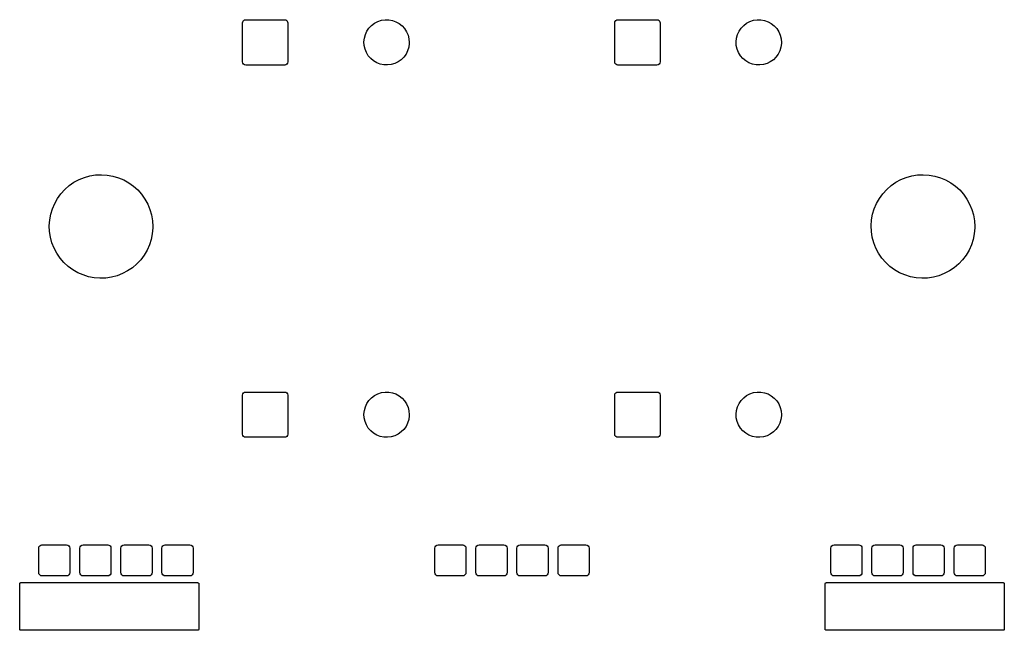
# Model space of a CAD drawing. Extents: x 0 to 2.4, y 0.01 to 1.49.
import ezdxf

# ---------------------------------------------------------------- set-up
doc = ezdxf.new("R2010")
doc.units = 0
doc.header["$MEASUREMENT"] = 0
doc.layers.add('BLACK', color=7, linetype='CONTINUOUS')

msp = doc.modelspace()

# ---------------------------------------------------------------- linework, layer by layer
at = {"layer": 'BLACK', "linetype": 'CONTINUOUS'}
for p, q in [((0.5445, 1.4843), (0.5451, 1.4873)), ((0.5451, 1.4873), (0.5468, 1.4898)), ((0.5468, 1.4898), (0.5493, 1.4915)), ((0.5493, 1.4915), (0.5524, 1.4921)), ((0.5524, 1.4921), (0.6469, 1.4921)), ((0.6469, 1.4921), (0.6499, 1.4915)), ((0.6499, 1.4915), (0.6524, 1.4898)), ((0.6524, 1.4898), (0.6541, 1.4873)), ((0.6541, 1.4873), (0.6547, 1.4843)), ((0.8655, 1.4836), (0.8735, 1.4878)), ((0.8735, 1.4878), (0.8821, 1.4906)), ((0.8821, 1.4906), (0.891, 1.492)), ((0.891, 1.492), (0.9001, 1.4919)), ((0.9001, 1.4919), (0.909, 1.4903)), ((0.909, 1.4903), (0.9175, 1.4873)), ((0.9175, 1.4873), (0.9254, 1.4829)), ((1.45, 1.4843), (1.4506, 1.4873)), ((1.4506, 1.4873), (1.4523, 1.4898)), ((1.4523, 1.4898), (1.4549, 1.4915)), ((1.4549, 1.4915), (1.4579, 1.4921)), ((1.4579, 1.4921), (1.5524, 1.4921)), ((1.5524, 1.4921), (1.5554, 1.4915)), ((1.5554, 1.4915), (1.5579, 1.4898)), ((1.5579, 1.4898), (1.5596, 1.4873)), ((1.5596, 1.4873), (1.5602, 1.4843)), ((1.771, 1.4836), (1.779, 1.4878)), ((1.779, 1.4878), (1.7876, 1.4906)), ((1.7876, 1.4906), (1.7966, 1.492)), ((1.7966, 1.492), (1.8056, 1.4919)), ((1.8056, 1.4919), (1.8145, 1.4903)), ((1.8145, 1.4903), (1.823, 1.4873)), ((1.823, 1.4873), (1.8309, 1.4829)), ((0.5445, 1.3898), (0.5445, 1.4843)), ((0.6547, 1.4843), (0.6547, 1.3898)), ((0.8432, 1.456), (0.847, 1.4642)), ((0.847, 1.4642), (0.852, 1.4717)), ((0.852, 1.4717), (0.8583, 1.4782)), ((0.8583, 1.4782), (0.8655, 1.4836)), ((0.9254, 1.4829), (0.9325, 1.4773)), ((0.9325, 1.4773), (0.9386, 1.4706)), ((0.9386, 1.4706), (0.9435, 1.463)), ((0.9435, 1.463), (0.9471, 1.4548)), ((1.45, 1.3898), (1.45, 1.4843)), ((1.5602, 1.4843), (1.5602, 1.3898)), ((1.7487, 1.456), (1.7525, 1.4642)), ((1.7525, 1.4642), (1.7576, 1.4717)), ((1.7576, 1.4717), (1.7638, 1.4782)), ((1.7638, 1.4782), (1.771, 1.4836)), ((1.8309, 1.4829), (1.838, 1.4773)), ((1.838, 1.4773), (1.8441, 1.4706)), ((1.8441, 1.4706), (1.849, 1.463)), ((1.849, 1.463), (1.8526, 1.4548)), ((0.8398, 1.4384), (0.8407, 1.4473)), ((0.8403, 1.4293), (0.8398, 1.4384)), ((0.8407, 1.4473), (0.8432, 1.456)), ((0.9471, 1.4548), (0.9493, 1.446)), ((0.9493, 1.446), (0.95, 1.437)), ((1.7453, 1.4384), (1.7463, 1.4473)), ((1.7458, 1.4293), (1.7453, 1.4384)), ((1.7463, 1.4473), (1.7487, 1.456)), ((1.8526, 1.4548), (1.8548, 1.446)), ((1.8548, 1.446), (1.8555, 1.437)), ((0.8423, 1.4205), (0.8403, 1.4293)), ((0.8457, 1.4122), (0.8423, 1.4205)), ((0.9461, 1.4167), (0.9421, 1.4086)), ((0.9488, 1.4254), (0.9461, 1.4167)), ((0.9499, 1.4343), (0.9488, 1.4254)), ((0.95, 1.437), (0.9499, 1.4343)), ((1.7478, 1.4205), (1.7458, 1.4293)), ((1.7512, 1.4122), (1.7478, 1.4205)), ((1.8516, 1.4167), (1.8476, 1.4086)), ((1.8543, 1.4254), (1.8516, 1.4167)), ((1.8555, 1.4343), (1.8543, 1.4254)), ((1.8555, 1.437), (1.8555, 1.4343)), ((0.5451, 1.3867), (0.5445, 1.3898)), ((0.6547, 1.3898), (0.6541, 1.3867)), ((0.8504, 1.4044), (0.8457, 1.4122)), ((0.8563, 1.3976), (0.8504, 1.4044)), ((0.8633, 1.3919), (0.8563, 1.3976)), ((0.8711, 1.3873), (0.8633, 1.3919)), ((0.9231, 1.3897), (0.915, 1.3857)), ((0.9305, 1.3949), (0.9231, 1.3897)), ((0.9369, 1.4013), (0.9305, 1.3949)), ((0.9421, 1.4086), (0.9369, 1.4013)), ((1.4506, 1.3867), (1.45, 1.3898)), ((1.5602, 1.3898), (1.5596, 1.3867)), ((1.7559, 1.4044), (1.7512, 1.4122)), ((1.7618, 1.3976), (1.7559, 1.4044)), ((1.7688, 1.3919), (1.7618, 1.3976)), ((1.7766, 1.3873), (1.7688, 1.3919)), ((1.8286, 1.3897), (1.8205, 1.3857)), ((1.836, 1.3949), (1.8286, 1.3897)), ((1.8424, 1.4013), (1.836, 1.3949)), ((1.8476, 1.4086), (1.8424, 1.4013)), ((0.5468, 1.3842), (0.5451, 1.3867)), ((0.5493, 1.3825), (0.5468, 1.3842)), ((0.5524, 1.3819), (0.5493, 1.3825)), ((0.6469, 1.3819), (0.5524, 1.3819)), ((0.6499, 1.3825), (0.6469, 1.3819)), ((0.6524, 1.3842), (0.6499, 1.3825)), ((0.6541, 1.3867), (0.6524, 1.3842)), ((0.8795, 1.3841), (0.8711, 1.3873)), ((0.8884, 1.3823), (0.8795, 1.3841)), ((0.8974, 1.382), (0.8884, 1.3823)), ((0.9063, 1.3831), (0.8974, 1.382)), ((0.915, 1.3857), (0.9063, 1.3831)), ((1.4523, 1.3842), (1.4506, 1.3867)), ((1.4549, 1.3825), (1.4523, 1.3842)), ((1.4579, 1.3819), (1.4549, 1.3825)), ((1.5524, 1.3819), (1.4579, 1.3819)), ((1.5554, 1.3825), (1.5524, 1.3819)), ((1.5579, 1.3842), (1.5554, 1.3825)), ((1.5596, 1.3867), (1.5579, 1.3842)), ((1.785, 1.3841), (1.7766, 1.3873)), ((1.7939, 1.3823), (1.785, 1.3841)), ((1.8029, 1.382), (1.7939, 1.3823)), ((1.8118, 1.3831), (1.8029, 1.382)), ((1.8205, 1.3857), (1.8118, 1.3831)), ((0.134, 1.0966), (0.1464, 1.1033)), ((0.1464, 1.1033), (0.1594, 1.1085)), ((0.1594, 1.1085), (0.1729, 1.1123)), ((0.1729, 1.1123), (0.1868, 1.1145)), ((0.1868, 1.1145), (0.2009, 1.1152)), ((0.2009, 1.1152), (0.2149, 1.1143)), ((0.2149, 1.1143), (0.2288, 1.1119)), ((0.2288, 1.1119), (0.2423, 1.1079)), ((0.2423, 1.1079), (0.2552, 1.1025)), ((0.2552, 1.1025), (0.2675, 1.0956)), ((2.134, 1.0966), (2.1464, 1.1033)), ((2.1464, 1.1033), (2.1594, 1.1085)), ((2.1594, 1.1085), (2.173, 1.1123)), ((2.173, 1.1123), (2.1868, 1.1145)), ((2.1868, 1.1145), (2.2009, 1.1152)), ((2.2009, 1.1152), (2.2149, 1.1143)), ((2.2149, 1.1143), (2.2288, 1.1119)), ((2.2288, 1.1119), (2.2423, 1.1079)), ((2.2423, 1.1079), (2.2552, 1.1025)), ((2.2552, 1.1025), (2.2675, 1.0956)), ((0.1024, 1.0689), (0.1119, 1.0793)), ((0.1119, 1.0793), (0.1224, 1.0885)), ((0.1224, 1.0885), (0.134, 1.0966)), ((0.2675, 1.0956), (0.2789, 1.0874)), ((0.2789, 1.0874), (0.2894, 1.078)), ((2.1024, 1.0689), (2.1119, 1.0793)), ((2.1119, 1.0793), (2.1224, 1.0885)), ((2.1224, 1.0885), (2.134, 1.0966)), ((2.2675, 1.0956), (2.2789, 1.0874)), ((2.2789, 1.0874), (2.2894, 1.078)), ((0.0872, 1.0453), (0.0941, 1.0575)), ((0.0941, 1.0575), (0.1024, 1.0689)), ((0.2894, 1.078), (0.2987, 1.0675)), ((0.2987, 1.0675), (0.3068, 1.056)), ((0.3068, 1.056), (0.3136, 1.0437)), ((2.0871, 1.0453), (2.0941, 1.0575)), ((2.0941, 1.0575), (2.1024, 1.0689)), ((2.2894, 1.078), (2.2987, 1.0675)), ((2.2987, 1.0675), (2.3068, 1.056)), ((2.3068, 1.056), (2.3136, 1.0437)), ((0.0775, 1.0189), (0.0816, 1.0323)), ((0.0816, 1.0323), (0.0872, 1.0453)), ((0.3136, 1.0437), (0.319, 1.0307)), ((0.319, 1.0307), (0.3229, 1.0172)), ((2.0776, 1.0189), (2.0816, 1.0323)), ((2.0816, 1.0323), (2.0871, 1.0453)), ((2.3136, 1.0437), (2.319, 1.0307)), ((2.319, 1.0307), (2.3228, 1.0172)), ((0.075, 1.005), (0.0775, 1.0189)), ((0.3229, 1.0172), (0.3252, 1.0033)), ((2.075, 1.005), (2.0776, 1.0189)), ((2.3228, 1.0172), (2.3252, 1.0033)), ((0.074, 0.991), (0.075, 1.005)), ((0.0746, 0.977), (0.074, 0.991)), ((0.3259, 0.9857), (0.3248, 0.9717)), ((0.3252, 1.0033), (0.326, 0.9893)), ((0.326, 0.9893), (0.3259, 0.9857)), ((2.074, 0.991), (2.075, 1.005)), ((2.0746, 0.977), (2.074, 0.991)), ((2.3259, 0.9857), (2.3248, 0.9717)), ((2.3252, 1.0033), (2.326, 0.9893)), ((2.326, 0.9893), (2.3259, 0.9857)), ((0.0768, 0.9631), (0.0746, 0.977)), ((0.0805, 0.9495), (0.0768, 0.9631)), ((0.3248, 0.9717), (0.322, 0.9579)), ((2.0768, 0.9631), (2.0746, 0.977)), ((2.0805, 0.9495), (2.0768, 0.9631)), ((2.3248, 0.9717), (2.322, 0.9579)), ((0.0856, 0.9364), (0.0805, 0.9495)), ((0.0922, 0.924), (0.0856, 0.9364)), ((0.3178, 0.9445), (0.3121, 0.9317)), ((0.322, 0.9579), (0.3178, 0.9445)), ((2.0856, 0.9364), (2.0805, 0.9495)), ((2.0922, 0.924), (2.0856, 0.9364)), ((2.3178, 0.9445), (2.3121, 0.9317)), ((2.322, 0.9579), (2.3178, 0.9445)), ((0.1002, 0.9124), (0.0922, 0.924)), ((0.1094, 0.9017), (0.1002, 0.9124)), ((0.3049, 0.9195), (0.2965, 0.9083)), ((0.3121, 0.9317), (0.3049, 0.9195)), ((2.1002, 0.9124), (2.0922, 0.924)), ((2.1094, 0.9017), (2.1002, 0.9124)), ((2.3049, 0.9195), (2.2965, 0.9083)), ((2.3121, 0.9317), (2.3049, 0.9195)), ((0.1197, 0.8922), (0.1094, 0.9017)), ((0.131, 0.8838), (0.1197, 0.8922)), ((0.2762, 0.8889), (0.2645, 0.881)), ((0.2869, 0.898), (0.2762, 0.8889)), ((0.2965, 0.9083), (0.2869, 0.898)), ((2.1197, 0.8922), (2.1094, 0.9017)), ((2.131, 0.8838), (2.1197, 0.8922)), ((2.2762, 0.8889), (2.2645, 0.881)), ((2.2869, 0.898), (2.2762, 0.8889)), ((2.2965, 0.9083), (2.2869, 0.898)), ((0.1432, 0.8768), (0.131, 0.8838)), ((0.1561, 0.8712), (0.1432, 0.8768)), ((0.1695, 0.867), (0.1561, 0.8712)), ((0.1833, 0.8644), (0.1695, 0.867)), ((0.1974, 0.8633), (0.1833, 0.8644)), ((0.2114, 0.8638), (0.1974, 0.8633)), ((0.2253, 0.8658), (0.2114, 0.8638)), ((0.2389, 0.8694), (0.2253, 0.8658)), ((0.252, 0.8745), (0.2389, 0.8694)), ((0.2645, 0.881), (0.252, 0.8745)), ((2.1432, 0.8768), (2.131, 0.8838)), ((2.1561, 0.8712), (2.1432, 0.8768)), ((2.1695, 0.867), (2.1561, 0.8712)), ((2.1833, 0.8644), (2.1695, 0.867)), ((2.1974, 0.8633), (2.1833, 0.8644)), ((2.2114, 0.8638), (2.1974, 0.8633)), ((2.2253, 0.8658), (2.2114, 0.8638)), ((2.2389, 0.8694), (2.2253, 0.8658)), ((2.252, 0.8745), (2.2389, 0.8694)), ((2.2645, 0.881), (2.252, 0.8745)), ((0.5445, 0.5787), (0.5451, 0.5818)), ((0.5445, 0.4843), (0.5445, 0.5787)), ((0.5451, 0.5818), (0.5468, 0.5843)), ((0.5468, 0.5843), (0.5493, 0.586)), ((0.5493, 0.586), (0.5524, 0.5866)), ((0.5524, 0.5866), (0.6469, 0.5866)), ((0.6469, 0.5866), (0.6499, 0.586)), ((0.6499, 0.586), (0.6524, 0.5843)), ((0.6524, 0.5843), (0.6541, 0.5818)), ((0.6541, 0.5818), (0.6547, 0.5787)), ((0.6547, 0.5787), (0.6547, 0.4843)), ((0.8583, 0.5727), (0.8655, 0.5781)), ((0.8655, 0.5781), (0.8735, 0.5823)), ((0.8735, 0.5823), (0.8821, 0.5851)), ((0.8821, 0.5851), (0.891, 0.5865)), ((0.891, 0.5865), (0.9001, 0.5864)), ((0.9001, 0.5864), (0.909, 0.5848)), ((0.909, 0.5848), (0.9175, 0.5818)), ((0.9175, 0.5818), (0.9254, 0.5774)), ((0.9254, 0.5774), (0.9325, 0.5718)), ((1.45, 0.5787), (1.4506, 0.5818)), ((1.45, 0.4843), (1.45, 0.5787)), ((1.4506, 0.5818), (1.4523, 0.5843)), ((1.4523, 0.5843), (1.4549, 0.586)), ((1.4549, 0.586), (1.4579, 0.5866)), ((1.4579, 0.5866), (1.5524, 0.5866)), ((1.5524, 0.5866), (1.5554, 0.586)), ((1.5554, 0.586), (1.5579, 0.5843)), ((1.5579, 0.5843), (1.5596, 0.5818)), ((1.5596, 0.5818), (1.5602, 0.5787)), ((1.5602, 0.5787), (1.5602, 0.4843)), ((1.7638, 0.5727), (1.771, 0.5781)), ((1.771, 0.5781), (1.779, 0.5823)), ((1.779, 0.5823), (1.7876, 0.5851)), ((1.7876, 0.5851), (1.7966, 0.5865)), ((1.7966, 0.5865), (1.8056, 0.5864)), ((1.8056, 0.5864), (1.8145, 0.5848)), ((1.8145, 0.5848), (1.823, 0.5818)), ((1.823, 0.5818), (1.8309, 0.5774)), ((1.8309, 0.5774), (1.838, 0.5718)), ((0.8432, 0.5505), (0.847, 0.5587)), ((0.847, 0.5587), (0.852, 0.5662)), ((0.852, 0.5662), (0.8583, 0.5727)), ((0.9325, 0.5718), (0.9386, 0.5651)), ((0.9386, 0.5651), (0.9435, 0.5575)), ((0.9435, 0.5575), (0.9471, 0.5493)), ((1.7487, 0.5505), (1.7525, 0.5587)), ((1.7525, 0.5587), (1.7576, 0.5662)), ((1.7576, 0.5662), (1.7638, 0.5727)), ((1.838, 0.5718), (1.8441, 0.5651)), ((1.8441, 0.5651), (1.849, 0.5575)), ((1.849, 0.5575), (1.8526, 0.5493)), ((0.8398, 0.5328), (0.8407, 0.5418)), ((0.8403, 0.5238), (0.8398, 0.5328)), ((0.8407, 0.5418), (0.8432, 0.5505)), ((0.9471, 0.5493), (0.9493, 0.5405)), ((0.9499, 0.5288), (0.9488, 0.5198)), ((0.9493, 0.5405), (0.95, 0.5315)), ((0.95, 0.5315), (0.9499, 0.5288)), ((1.7453, 0.5328), (1.7463, 0.5418)), ((1.7458, 0.5238), (1.7453, 0.5328)), ((1.7463, 0.5418), (1.7487, 0.5505)), ((1.8526, 0.5493), (1.8548, 0.5405)), ((1.8555, 0.5288), (1.8543, 0.5198)), ((1.8548, 0.5405), (1.8555, 0.5315)), ((1.8555, 0.5315), (1.8555, 0.5288)), ((0.8423, 0.515), (0.8403, 0.5238)), ((0.8457, 0.5066), (0.8423, 0.515)), ((0.8504, 0.4989), (0.8457, 0.5066)), ((0.9461, 0.5112), (0.9421, 0.5031)), ((0.9488, 0.5198), (0.9461, 0.5112)), ((1.7478, 0.515), (1.7458, 0.5238)), ((1.7512, 0.5066), (1.7478, 0.515)), ((1.7559, 0.4989), (1.7512, 0.5066)), ((1.8516, 0.5112), (1.8476, 0.5031)), ((1.8543, 0.5198), (1.8516, 0.5112)), ((0.5451, 0.4812), (0.5445, 0.4843)), ((0.5468, 0.4787), (0.5451, 0.4812)), ((0.6541, 0.4812), (0.6524, 0.4787)), ((0.6547, 0.4843), (0.6541, 0.4812)), ((0.8563, 0.4921), (0.8504, 0.4989)), ((0.8633, 0.4863), (0.8563, 0.4921)), ((0.8711, 0.4818), (0.8633, 0.4863)), ((0.8795, 0.4786), (0.8711, 0.4818)), ((0.915, 0.4802), (0.9063, 0.4776)), ((0.9231, 0.4842), (0.915, 0.4802)), ((0.9305, 0.4894), (0.9231, 0.4842)), ((0.9369, 0.4958), (0.9305, 0.4894)), ((0.9421, 0.5031), (0.9369, 0.4958)), ((1.4506, 0.4812), (1.45, 0.4843)), ((1.4523, 0.4787), (1.4506, 0.4812)), ((1.5596, 0.4812), (1.5579, 0.4787)), ((1.5602, 0.4843), (1.5596, 0.4812)), ((1.7618, 0.4921), (1.7559, 0.4989)), ((1.7688, 0.4863), (1.7618, 0.4921)), ((1.7766, 0.4818), (1.7688, 0.4863)), ((1.785, 0.4786), (1.7766, 0.4818)), ((1.8205, 0.4802), (1.8118, 0.4776)), ((1.8286, 0.4842), (1.8205, 0.4802)), ((1.836, 0.4894), (1.8286, 0.4842)), ((1.8424, 0.4958), (1.836, 0.4894)), ((1.8476, 0.5031), (1.8424, 0.4958)), ((0.5493, 0.477), (0.5468, 0.4787)), ((0.5524, 0.4764), (0.5493, 0.477)), ((0.6469, 0.4764), (0.5524, 0.4764)), ((0.6499, 0.477), (0.6469, 0.4764)), ((0.6524, 0.4787), (0.6499, 0.477)), ((0.8884, 0.4768), (0.8795, 0.4786)), ((0.8974, 0.4764), (0.8884, 0.4768)), ((0.9063, 0.4776), (0.8974, 0.4764)), ((1.4549, 0.477), (1.4523, 0.4787)), ((1.4579, 0.4764), (1.4549, 0.477)), ((1.5524, 0.4764), (1.4579, 0.4764)), ((1.5554, 0.477), (1.5524, 0.4764)), ((1.5579, 0.4787), (1.5554, 0.477)), ((1.7939, 0.4768), (1.785, 0.4786)), ((1.8029, 0.4764), (1.7939, 0.4768)), ((1.8118, 0.4776), (1.8029, 0.4764)), ((0.0483, 0.2072), (0.0489, 0.2102)), ((0.0483, 0.1472), (0.0483, 0.2072)), ((0.0489, 0.2102), (0.0507, 0.2127)), ((0.0507, 0.2127), (0.0532, 0.2144)), ((0.0532, 0.2144), (0.0562, 0.215)), ((0.0562, 0.215), (0.1162, 0.215)), ((0.1162, 0.215), (0.1192, 0.2144)), ((0.1192, 0.2144), (0.1218, 0.2127)), ((0.1218, 0.2127), (0.1235, 0.2102)), ((0.1235, 0.2102), (0.1241, 0.2072)), ((0.1241, 0.2072), (0.1241, 0.1472)), ((0.1483, 0.2072), (0.1489, 0.2102)), ((0.1483, 0.1472), (0.1483, 0.2072)), ((0.1489, 0.2102), (0.1507, 0.2127)), ((0.1507, 0.2127), (0.1532, 0.2144)), ((0.1532, 0.2144), (0.1562, 0.215)), ((0.1562, 0.215), (0.2162, 0.215)), ((0.2162, 0.215), (0.2192, 0.2144)), ((0.2192, 0.2144), (0.2218, 0.2127)), ((0.2218, 0.2127), (0.2235, 0.2102)), ((0.2235, 0.2102), (0.2241, 0.2072)), ((0.2241, 0.2072), (0.2241, 0.1472)), ((0.2483, 0.2072), (0.2489, 0.2102)), ((0.2483, 0.1472), (0.2483, 0.2072)), ((0.2489, 0.2102), (0.2507, 0.2127)), ((0.2507, 0.2127), (0.2532, 0.2144)), ((0.2532, 0.2144), (0.2562, 0.215)), ((0.2562, 0.215), (0.3162, 0.215)), ((0.3162, 0.215), (0.3192, 0.2144)), ((0.3192, 0.2144), (0.3218, 0.2127)), ((0.3218, 0.2127), (0.3235, 0.2102)), ((0.3235, 0.2102), (0.3241, 0.2072)), ((0.3241, 0.2072), (0.3241, 0.1472)), ((0.3483, 0.2072), (0.3489, 0.2102)), ((0.3483, 0.1472), (0.3483, 0.2072)), ((0.3489, 0.2102), (0.3507, 0.2127)), ((0.3507, 0.2127), (0.3532, 0.2144)), ((0.3532, 0.2144), (0.3562, 0.215)), ((0.3562, 0.215), (0.4162, 0.215)), ((0.4162, 0.215), (0.4192, 0.2144)), ((0.4192, 0.2144), (0.4218, 0.2127)), ((0.4218, 0.2127), (0.4235, 0.2102)), ((0.4235, 0.2102), (0.4241, 0.2072)), ((0.4241, 0.2072), (0.4241, 0.1472)), ((1.0121, 0.2072), (1.0127, 0.2102)), ((1.0121, 0.1472), (1.0121, 0.2072)), ((1.0127, 0.2102), (1.0144, 0.2127)), ((1.0144, 0.2127), (1.017, 0.2144)), ((1.017, 0.2144), (1.02, 0.215)), ((1.02, 0.215), (1.08, 0.215)), ((1.08, 0.215), (1.083, 0.2144)), ((1.083, 0.2144), (1.0856, 0.2127)), ((1.0856, 0.2127), (1.0873, 0.2102)), ((1.0873, 0.2102), (1.0879, 0.2072)), ((1.0879, 0.2072), (1.0879, 0.1472)), ((1.1121, 0.2072), (1.1127, 0.2102)), ((1.1121, 0.1472), (1.1121, 0.2072)), ((1.1127, 0.2102), (1.1144, 0.2127)), ((1.1144, 0.2127), (1.117, 0.2144)), ((1.117, 0.2144), (1.12, 0.215)), ((1.12, 0.215), (1.18, 0.215)), ((1.18, 0.215), (1.183, 0.2144)), ((1.183, 0.2144), (1.1856, 0.2127)), ((1.1856, 0.2127), (1.1873, 0.2102)), ((1.1873, 0.2102), (1.1879, 0.2072)), ((1.1879, 0.2072), (1.1879, 0.1472)), ((1.2121, 0.2072), (1.2127, 0.2102)), ((1.2121, 0.1472), (1.2121, 0.2072)), ((1.2127, 0.2102), (1.2144, 0.2127)), ((1.2144, 0.2127), (1.217, 0.2144)), ((1.217, 0.2144), (1.22, 0.215)), ((1.22, 0.215), (1.28, 0.215)), ((1.28, 0.215), (1.283, 0.2144)), ((1.283, 0.2144), (1.2856, 0.2127)), ((1.2856, 0.2127), (1.2873, 0.2102)), ((1.2873, 0.2102), (1.2879, 0.2072)), ((1.2879, 0.2072), (1.2879, 0.1472)), ((1.3121, 0.2072), (1.3127, 0.2102)), ((1.3121, 0.1472), (1.3121, 0.2072)), ((1.3127, 0.2102), (1.3144, 0.2127)), ((1.3144, 0.2127), (1.317, 0.2144)), ((1.317, 0.2144), (1.32, 0.215)), ((1.32, 0.215), (1.38, 0.215)), ((1.38, 0.215), (1.383, 0.2144)), ((1.383, 0.2144), (1.3856, 0.2127)), ((1.3856, 0.2127), (1.3873, 0.2102)), ((1.3873, 0.2102), (1.3879, 0.2072)), ((1.3879, 0.2072), (1.3879, 0.1472)), ((1.9759, 0.2072), (1.9765, 0.2102)), ((1.9759, 0.1472), (1.9759, 0.2072)), ((1.9765, 0.2102), (1.9782, 0.2127)), ((1.9782, 0.2127), (1.9808, 0.2144)), ((1.9808, 0.2144), (1.9838, 0.215)), ((1.9838, 0.215), (2.0438, 0.215)), ((2.0438, 0.215), (2.0468, 0.2144)), ((2.0468, 0.2144), (2.0494, 0.2127)), ((2.0494, 0.2127), (2.0511, 0.2102)), ((2.0511, 0.2102), (2.0516, 0.2072)), ((2.0516, 0.2072), (2.0516, 0.1472)), ((2.0759, 0.2072), (2.0765, 0.2102)), ((2.0759, 0.1472), (2.0759, 0.2072)), ((2.0765, 0.2102), (2.0782, 0.2127)), ((2.0782, 0.2127), (2.0808, 0.2144)), ((2.0808, 0.2144), (2.0838, 0.215)), ((2.0838, 0.215), (2.1438, 0.215)), ((2.1438, 0.215), (2.1468, 0.2144)), ((2.1468, 0.2144), (2.1494, 0.2127)), ((2.1494, 0.2127), (2.1511, 0.2102)), ((2.1511, 0.2102), (2.1517, 0.2072)), ((2.1517, 0.2072), (2.1517, 0.1472)), ((2.1759, 0.2072), (2.1765, 0.2102)), ((2.1759, 0.1472), (2.1759, 0.2072)), ((2.1765, 0.2102), (2.1782, 0.2127)), ((2.1782, 0.2127), (2.1808, 0.2144)), ((2.1808, 0.2144), (2.1838, 0.215)), ((2.1838, 0.215), (2.2438, 0.215)), ((2.2438, 0.215), (2.2468, 0.2144)), ((2.2468, 0.2144), (2.2494, 0.2127)), ((2.2494, 0.2127), (2.2511, 0.2102)), ((2.2511, 0.2102), (2.2517, 0.2072)), ((2.2517, 0.2072), (2.2517, 0.1472)), ((2.2759, 0.2072), (2.2765, 0.2102)), ((2.2759, 0.1472), (2.2759, 0.2072)), ((2.2765, 0.2102), (2.2782, 0.2127)), ((2.2782, 0.2127), (2.2808, 0.2144)), ((2.2808, 0.2144), (2.2838, 0.215)), ((2.2838, 0.215), (2.3438, 0.215)), ((2.3438, 0.215), (2.3468, 0.2144)), ((2.3468, 0.2144), (2.3493, 0.2127)), ((2.3493, 0.2127), (2.351, 0.2102)), ((2.351, 0.2102), (2.3516, 0.2072)), ((2.3516, 0.2072), (2.3516, 0.1472)), ((0.0489, 0.1442), (0.0483, 0.1472)), ((0.0507, 0.1416), (0.0489, 0.1442)), ((0.1235, 0.1442), (0.1218, 0.1416)), ((0.1241, 0.1472), (0.1235, 0.1442)), ((0.1489, 0.1442), (0.1483, 0.1472)), ((0.1507, 0.1416), (0.1489, 0.1442)), ((0.2235, 0.1442), (0.2218, 0.1416)), ((0.2241, 0.1472), (0.2235, 0.1442)), ((0.2489, 0.1442), (0.2483, 0.1472)), ((0.2507, 0.1416), (0.2489, 0.1442)), ((0.3235, 0.1442), (0.3218, 0.1416)), ((0.3241, 0.1472), (0.3235, 0.1442)), ((0.3489, 0.1442), (0.3483, 0.1472)), ((0.3507, 0.1416), (0.3489, 0.1442)), ((0.4235, 0.1442), (0.4218, 0.1416)), ((0.4241, 0.1472), (0.4235, 0.1442)), ((1.0127, 0.1442), (1.0121, 0.1472)), ((1.0144, 0.1416), (1.0127, 0.1442)), ((1.0873, 0.1442), (1.0856, 0.1416)), ((1.0879, 0.1472), (1.0873, 0.1442)), ((1.1127, 0.1442), (1.1121, 0.1472)), ((1.1144, 0.1416), (1.1127, 0.1442)), ((1.1873, 0.1442), (1.1856, 0.1416)), ((1.1879, 0.1472), (1.1873, 0.1442)), ((1.2127, 0.1442), (1.2121, 0.1472)), ((1.2144, 0.1416), (1.2127, 0.1442)), ((1.2873, 0.1442), (1.2856, 0.1416)), ((1.2879, 0.1472), (1.2873, 0.1442)), ((1.3127, 0.1442), (1.3121, 0.1472)), ((1.3144, 0.1416), (1.3127, 0.1442)), ((1.3873, 0.1442), (1.3856, 0.1416)), ((1.3879, 0.1472), (1.3873, 0.1442)), ((1.9765, 0.1442), (1.9759, 0.1472)), ((1.9782, 0.1416), (1.9765, 0.1442)), ((2.0511, 0.1442), (2.0494, 0.1416)), ((2.0516, 0.1472), (2.0511, 0.1442)), ((2.0765, 0.1442), (2.0759, 0.1472)), ((2.0782, 0.1416), (2.0765, 0.1442)), ((2.1511, 0.1442), (2.1494, 0.1416)), ((2.1517, 0.1472), (2.1511, 0.1442)), ((2.1765, 0.1442), (2.1759, 0.1472)), ((2.1782, 0.1416), (2.1765, 0.1442)), ((2.2511, 0.1442), (2.2494, 0.1416)), ((2.2517, 0.1472), (2.2511, 0.1442)), ((2.2765, 0.1442), (2.2759, 0.1472)), ((2.2782, 0.1416), (2.2765, 0.1442)), ((2.351, 0.1442), (2.3493, 0.1416)), ((2.3516, 0.1472), (2.351, 0.1442)), ((0.002, 0.12), (0.0021, 0.1204)), ((0.002, 0.01), (0.002, 0.12)), ((0.0021, 0.1205), (0.0022, 0.1206)), ((0.0021, 0.1204), (0.0021, 0.1205)), ((0.0022, 0.121), (0.0027, 0.1216)), ((0.0022, 0.1206), (0.0022, 0.121)), ((0.0027, 0.1216), (0.0031, 0.1223)), ((0.0031, 0.1223), (0.0034, 0.1224)), ((0.0034, 0.1224), (0.0035, 0.1226)), ((0.0035, 0.1226), (0.0043, 0.1227)), ((0.0043, 0.1227), (0.005, 0.123)), ((0.005, 0.123), (0.435, 0.123)), ((0.0532, 0.1399), (0.0507, 0.1416)), ((0.0562, 0.1393), (0.0532, 0.1399)), ((0.1162, 0.1393), (0.0562, 0.1393)), ((0.1192, 0.1399), (0.1162, 0.1393)), ((0.1218, 0.1416), (0.1192, 0.1399)), ((0.1532, 0.1399), (0.1507, 0.1416)), ((0.1562, 0.1393), (0.1532, 0.1399)), ((0.2162, 0.1393), (0.1562, 0.1393)), ((0.2192, 0.1399), (0.2162, 0.1393)), ((0.2218, 0.1416), (0.2192, 0.1399)), ((0.2532, 0.1399), (0.2507, 0.1416)), ((0.2562, 0.1393), (0.2532, 0.1399)), ((0.3162, 0.1393), (0.2562, 0.1393)), ((0.3192, 0.1399), (0.3162, 0.1393)), ((0.3218, 0.1416), (0.3192, 0.1399)), ((0.3532, 0.1399), (0.3507, 0.1416)), ((0.3562, 0.1393), (0.3532, 0.1399)), ((0.4162, 0.1393), (0.3562, 0.1393)), ((0.4192, 0.1399), (0.4162, 0.1393)), ((0.4218, 0.1416), (0.4192, 0.1399)), ((0.435, 0.123), (0.4354, 0.1229)), ((0.4354, 0.1229), (0.4355, 0.1229)), ((0.4355, 0.1229), (0.4356, 0.1228)), ((0.4356, 0.1228), (0.436, 0.1228)), ((0.436, 0.1228), (0.4366, 0.1223)), ((0.4366, 0.1223), (0.4373, 0.1219)), ((0.4373, 0.1219), (0.4374, 0.1216)), ((0.4374, 0.1216), (0.4376, 0.1215)), ((0.4376, 0.1215), (0.4377, 0.1207)), ((0.4377, 0.1207), (0.438, 0.12)), ((0.438, 0.12), (0.438, 0.01)), ((1.017, 0.1399), (1.0144, 0.1416)), ((1.02, 0.1393), (1.017, 0.1399)), ((1.08, 0.1393), (1.02, 0.1393)), ((1.083, 0.1399), (1.08, 0.1393)), ((1.0856, 0.1416), (1.083, 0.1399)), ((1.117, 0.1399), (1.1144, 0.1416)), ((1.12, 0.1393), (1.117, 0.1399)), ((1.18, 0.1393), (1.12, 0.1393)), ((1.183, 0.1399), (1.18, 0.1393)), ((1.1856, 0.1416), (1.183, 0.1399)), ((1.217, 0.1399), (1.2144, 0.1416)), ((1.22, 0.1393), (1.217, 0.1399)), ((1.28, 0.1393), (1.22, 0.1393)), ((1.283, 0.1399), (1.28, 0.1393)), ((1.2856, 0.1416), (1.283, 0.1399)), ((1.317, 0.1399), (1.3144, 0.1416)), ((1.32, 0.1393), (1.317, 0.1399)), ((1.38, 0.1393), (1.32, 0.1393)), ((1.383, 0.1399), (1.38, 0.1393)), ((1.3856, 0.1416), (1.383, 0.1399)), ((1.9621, 0.1205), (1.9622, 0.1206)), ((1.9621, 0.1204), (1.9621, 0.1205)), ((1.9621, 0.12), (1.9621, 0.1204)), ((1.9621, 0.01), (1.9621, 0.12)), ((1.9622, 0.121), (1.9627, 0.1216)), ((1.9622, 0.1206), (1.9622, 0.121)), ((1.9627, 0.1216), (1.9631, 0.1223)), ((1.9631, 0.1223), (1.9633, 0.1224)), ((1.9633, 0.1224), (1.9635, 0.1226)), ((1.9635, 0.1226), (1.9643, 0.1227)), ((1.9643, 0.1227), (1.965, 0.123)), ((1.965, 0.123), (2.395, 0.123)), ((1.9808, 0.1399), (1.9782, 0.1416)), ((1.9838, 0.1393), (1.9808, 0.1399)), ((2.0438, 0.1393), (1.9838, 0.1393)), ((2.0468, 0.1399), (2.0438, 0.1393)), ((2.0494, 0.1416), (2.0468, 0.1399)), ((2.0808, 0.1399), (2.0782, 0.1416)), ((2.0838, 0.1393), (2.0808, 0.1399)), ((2.1438, 0.1393), (2.0838, 0.1393)), ((2.1468, 0.1399), (2.1438, 0.1393)), ((2.1494, 0.1416), (2.1468, 0.1399)), ((2.1808, 0.1399), (2.1782, 0.1416)), ((2.1838, 0.1393), (2.1808, 0.1399)), ((2.2438, 0.1393), (2.1838, 0.1393)), ((2.2468, 0.1399), (2.2438, 0.1393)), ((2.2494, 0.1416), (2.2468, 0.1399)), ((2.2808, 0.1399), (2.2782, 0.1416)), ((2.2838, 0.1393), (2.2808, 0.1399)), ((2.3438, 0.1393), (2.2838, 0.1393)), ((2.3468, 0.1399), (2.3438, 0.1393)), ((2.3493, 0.1416), (2.3468, 0.1399)), ((2.395, 0.123), (2.3954, 0.1229)), ((2.3954, 0.1229), (2.3955, 0.1229)), ((2.3955, 0.1229), (2.3956, 0.1228)), ((2.3956, 0.1228), (2.396, 0.1228)), ((2.396, 0.1228), (2.3966, 0.1223)), ((2.3966, 0.1223), (2.3973, 0.1219)), ((2.3973, 0.1219), (2.3973, 0.1216)), ((2.3973, 0.1216), (2.3976, 0.1215)), ((2.3976, 0.1215), (2.3977, 0.1207)), ((2.3977, 0.1207), (2.3979, 0.12)), ((2.3979, 0.12), (2.3979, 0.01)), ((0.0023, 0.0093), (0.002, 0.01)), ((0.0024, 0.0085), (0.0023, 0.0093)), ((0.0026, 0.0084), (0.0024, 0.0085)), ((0.0027, 0.0081), (0.0026, 0.0084)), ((0.0034, 0.0077), (0.0027, 0.0081)), ((0.004, 0.0072), (0.0034, 0.0077)), ((0.0044, 0.0072), (0.004, 0.0072)), ((0.0045, 0.0071), (0.0044, 0.0072)), ((0.0046, 0.0071), (0.0045, 0.0071)), ((0.005, 0.007), (0.0046, 0.0071)), ((0.435, 0.007), (0.005, 0.007)), ((0.4357, 0.0073), (0.435, 0.007)), ((0.4365, 0.0074), (0.4357, 0.0073)), ((0.4366, 0.0076), (0.4365, 0.0074)), ((0.4369, 0.0077), (0.4366, 0.0076)), ((0.4373, 0.0084), (0.4369, 0.0077)), ((0.4378, 0.009), (0.4373, 0.0084)), ((0.4379, 0.0095), (0.4378, 0.0094)), ((0.4378, 0.0094), (0.4378, 0.009)), ((0.438, 0.01), (0.4379, 0.0096)), ((0.4379, 0.0096), (0.4379, 0.0095)), ((1.9623, 0.0093), (1.9621, 0.01)), ((1.9624, 0.0085), (1.9623, 0.0093)), ((1.9627, 0.0084), (1.9624, 0.0085)), ((1.9627, 0.0081), (1.9627, 0.0084)), ((1.9634, 0.0077), (1.9627, 0.0081)), ((1.964, 0.0072), (1.9634, 0.0077)), ((1.9644, 0.0072), (1.964, 0.0072)), ((1.9645, 0.0071), (1.9644, 0.0072)), ((1.9646, 0.0071), (1.9645, 0.0071)), ((1.965, 0.007), (1.9646, 0.0071)), ((2.395, 0.007), (1.965, 0.007)), ((2.3957, 0.0073), (2.395, 0.007)), ((2.3965, 0.0074), (2.3957, 0.0073)), ((2.3967, 0.0076), (2.3965, 0.0074)), ((2.3969, 0.0077), (2.3967, 0.0076)), ((2.3973, 0.0084), (2.3969, 0.0077)), ((2.3978, 0.009), (2.3973, 0.0084)), ((2.3979, 0.0095), (2.3978, 0.0094)), ((2.3978, 0.0094), (2.3978, 0.009)), ((2.3979, 0.01), (2.3979, 0.0096)), ((2.3979, 0.0096), (2.3979, 0.0095))]:
    msp.add_line(p, q, dxfattribs=at)

doc.saveas('drawing.dxf')
